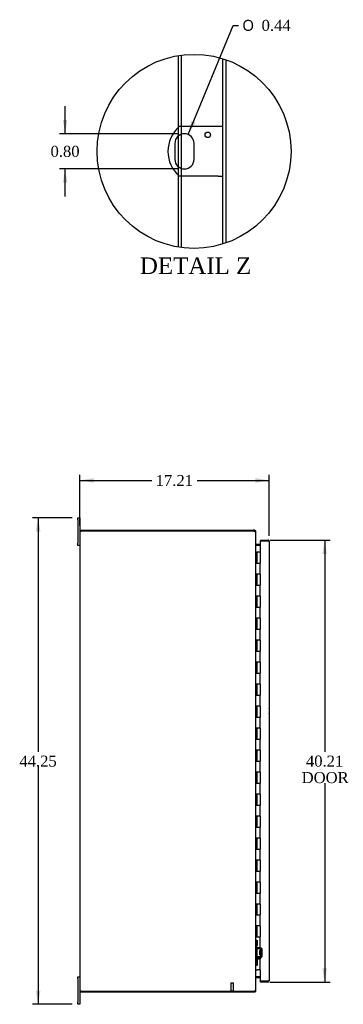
# Model space of a CAD drawing. Header units: inches. Extents: x 14 to 237, y 6 to 158.
# Tile 2 of 9: x 14 to 44, y 56 to 145. Entities that reach past the tile are written whole.
import ezdxf
from ezdxf.enums import TextEntityAlignment as Align

# ---------------------------------------------------------------- set-up
doc = ezdxf.new("R2010")
doc.units = ezdxf.units.IN
doc.header["$MEASUREMENT"] = 0
doc.layers.get('0').update_dxf_attribs({"linetype": 'CONTINUOUS'})
for name, color, linetype in [('COM40153-1', 7, 'CONTINUOUS'), ('COM42780', 7, 'CONTINUOUS'), ('COM48496', 7, 'CONTINUOUS'), ('COM70236-4', 7, 'CONTINUOUS'), ('COM71782-3', 7, 'CONTINUOUS'), ('DEFAULT', 7, 'CONTINUOUS'), ('FET07710', 7, 'CONTINUOUS'), ('HNG10620-38B', 7, 'CONTINUOUS'), ('HNG10620-38C', 7, 'CONTINUOUS'), ('STD21878', 7, 'CONTINUOUS')]:
    doc.layers.add(name, color=color, linetype=linetype)
doc.styles.add('SEACAD_SOLID_EDGE_ANSI1_SY', font='txt')
doc.styles.add('SEACAD_TIMES_NEW_ROMAN', font='times.ttf')

# ---------------------------------------------------------------- blocks, each defined once
blk = doc.blocks.new('GDIMGGROUP2')
at = {"layer": 'DEFAULT', "linetype": 'Continuous'}
for points in [[(21.211, 103.502), (19.961, 103.293), (21.211, 103.085)], [(35.921, 103.502), (35.921, 103.085), (37.171, 103.293)]]:
    blk.add_hatch(color=136, dxfattribs=at).paths.add_polyline_path(points)
at = {"layer": 'DEFAULT', "color": 136, "linetype": 'Continuous'}
for p, q in [((19.961, 99.188), (19.961, 103.793)), ((19.961, 103.293), (26.509, 103.293)), ((30.622, 103.293), (37.171, 103.293)), ((37.171, 98.255), (37.171, 103.793))]:
    blk.add_line(p, q, dxfattribs=at)
at = {"layer": 'DEFAULT', "color": 136, "linetype": 'Continuous', "style": 'SEACAD_TIMES_NEW_ROMAN'}
blk.add_text('17.21', height=1, dxfattribs=at).set_placement((26.859, 103.793), align=Align.TOP_LEFT)
blk = doc.blocks.new('GDIMGGROUP3')
at = {"layer": 'DEFAULT', "linetype": 'Continuous'}
for points in [[(15.956, 98.635), (16.372, 98.635), (16.164, 99.885)], [(15.956, 56.885), (16.164, 55.635), (16.372, 56.885)]]:
    blk.add_hatch(color=136, dxfattribs=at).paths.add_polyline_path(points)
at = {"layer": 'DEFAULT', "color": 136, "linetype": 'Continuous'}
for p, q in [((19.274, 99.885), (15.664, 99.885)), ((16.164, 99.885), (16.164, 78.61)), ((16.164, 77.26), (16.164, 55.635)), ((19.274, 55.635), (15.664, 55.635))]:
    blk.add_line(p, q, dxfattribs=at)
at = {"layer": 'DEFAULT', "color": 136, "linetype": 'Continuous', "style": 'SEACAD_TIMES_NEW_ROMAN'}
blk.add_text('44.25', height=1, dxfattribs=at).set_placement((14.458, 78.26), align=Align.TOP_LEFT)
blk = doc.blocks.new('GDIMGGROUP12')
at = {"layer": 'DEFAULT', "linetype": 'Continuous'}
for points in [[(42.445, 96.613), (42.237, 97.863), (42.029, 96.613)], [(42.445, 58.908), (42.029, 58.908), (42.237, 57.658)]]:
    blk.add_hatch(color=136, dxfattribs=at).paths.add_polyline_path(points)
at = {"layer": 'DEFAULT', "color": 136, "linetype": 'Continuous'}
for p, q in [((37.233, 97.863), (42.737, 97.863)), ((42.237, 97.863), (42.237, 78.61)), ((42.237, 75.76), (42.237, 57.658)), ((37.233, 57.658), (42.737, 57.658))]:
    blk.add_line(p, q, dxfattribs=at)
at = {"layer": 'DEFAULT', "color": 136, "linetype": 'Continuous', "style": 'SEACAD_TIMES_NEW_ROMAN'}
for s, p in [('40.21', (40.531, 78.26)), ('DOOR', (40.14, 76.76))]:
    blk.add_text(s, height=1, dxfattribs=at).set_placement(p, align=Align.TOP_LEFT)
blk = doc.blocks.new('GDIMGGROUP27')
at = {"layer": 'DEFAULT', "linetype": 'Continuous'}
for points in [[(18.41, 136.078), (18.619, 134.828), (18.827, 136.078)], [(18.41, 130.378), (18.827, 130.378), (18.619, 131.628)]]:
    blk.add_hatch(color=136, dxfattribs=at).paths.add_polyline_path(points)
at = {"layer": 'DEFAULT', "color": 136, "linetype": 'Continuous'}
for p, q in [((18.619, 134.828), (18.619, 137.328)), ((28.975, 134.828), (18.119, 134.828)), ((28.975, 131.628), (18.119, 131.628)), ((18.619, 129.128), (18.619, 131.628))]:
    blk.add_line(p, q, dxfattribs=at)
at = {"layer": 'DEFAULT', "color": 136, "linetype": 'Continuous', "style": 'SEACAD_TIMES_NEW_ROMAN'}
blk.add_text('0.80', height=1, dxfattribs=at).set_placement((17.292, 133.728), align=Align.TOP_LEFT)
blk = doc.blocks.new('GDIMGGROUP28')
at = {"layer": 'DEFAULT', "linetype": 'Continuous'}
blk.add_hatch(color=136, dxfattribs=at).paths.add_polyline_path([(30.093, 135.997), (29.809, 134.762), (30.478, 135.838)])
at = {"layer": 'DEFAULT', "color": 136, "linetype": 'Continuous'}
for p, q in [((29.809, 134.762), (33.906, 144.688)), ((33.906, 144.688), (34.406, 144.688))]:
    blk.add_line(p, q, dxfattribs=at)
for s, style, p in [('O', 'SEACAD_SOLID_EDGE_ANSI1_SY', (34.756, 145.188)), ('0.44', 'SEACAD_TIMES_NEW_ROMAN', (36.497, 145.188))]:
    blk.add_text(s, height=1, dxfattribs=dict(at, style=style)).set_placement(p, align=Align.TOP_LEFT)

msp = doc.modelspace()

# ---------------------------------------------------------------- linework, layer by layer
at = {"color": 7}
msp.add_circle((30.349, 133.228), 8.824, dxfattribs=at)
at = {"layer": 'COM40153-1', "color": 7}
for p, q in [((32.543, 135.478), (28.991, 135.478)), ((32.975, 135.478), (32.543, 135.478)), ((28.601, 133.954), (28.601, 132.502)), ((30.349, 132.502), (30.349, 133.954)), ((32.543, 130.978), (28.991, 130.978)), ((32.543, 130.978), (32.975, 130.978))]:
    msp.add_line(p, q, dxfattribs=at)
msp.add_circle((31.599, 134.73), 0.25, dxfattribs=at)
for centre, radius, start, end in [((30.975, 133.228), 3, 131.40962, 228.59038), ((29.475, 133.954), 0.874, 0, 180), ((29.475, 132.502), 0.874, 180, 0), ((36.461, 82.3), 0.75, 341.20309, 18.79691)]:
    msp.add_arc(centre, radius, start, end, dxfattribs=at)
at = {"layer": 'COM42780', "color": 7}
for p, q in [((35.961, 61.437), (36.003, 61.437)), ((36.003, 61), (35.961, 61)), ((36.053, 61.437), (36.003, 61.437)), ((36.053, 61), (36.003, 61)), ((36.053, 61.437), (36.12, 61.437)), ((36.053, 61), (36.053, 61.437)), ((36.053, 61), (36.12, 61)), ((36.056, 61.437), (36.056, 61)), ((36.056, 60.815), (36.056, 61)), ((36.12, 61), (36.12, 61.437)), ((36.39, 60.667), (36.101, 60.672)), ((36.392, 60.762), (36.103, 60.767)), ((36.343, 60.127), (36.343, 60.517)), ((36.438, 60.517), (36.343, 60.517)), ((36.533, 60.447), (36.343, 60.447)), ((36.533, 60.429), (36.343, 60.429)), ((36.343, 60.216), (36.533, 60.216)), ((36.533, 60.197), (36.343, 60.197)), ((36.343, 60.127), (36.438, 60.127)), ((36.446, 60.75), (36.392, 60.762)), ((36.438, 60.025), (36.438, 60.619)), ((36.533, 60.025), (36.533, 60.619)), ((35.961, 59.644), (36.003, 59.644)), ((36.003, 59.207), (35.961, 59.207)), ((36.003, 59.644), (36.053, 59.644)), ((36.053, 59.207), (36.003, 59.207)), ((36.053, 59.644), (36.12, 59.644)), ((36.053, 59.207), (36.053, 59.644)), ((36.053, 59.207), (36.12, 59.207)), ((36.055, 59.512), (36.056, 59.512)), ((36.055, 59.403), (36.055, 59.512)), ((36.055, 59.482), (36.056, 59.482)), ((36.055, 59.403), (36.056, 59.403)), ((36.055, 59.372), (36.055, 59.403)), ((36.055, 59.397), (36.056, 59.397)), ((36.055, 59.372), (36.056, 59.372)), ((36.055, 59.339), (36.055, 59.372)), ((36.055, 59.339), (36.056, 59.339)), ((36.056, 59.644), (36.056, 59.829)), ((36.056, 59.644), (36.056, 59.207)), ((36.101, 59.972), (36.39, 59.977)), ((36.103, 59.877), (36.392, 59.882)), ((36.12, 59.207), (36.12, 59.644)), ((36.392, 59.882), (36.446, 59.894))]:
    msp.add_line(p, q, dxfattribs=at)
for centre, radius, start, end in [((36.104, 60.815), 0.143, 180, 206.90823), ((36.104, 60.815), 0.143, 206.90823, 269), ((36.104, 60.815), 0.048, 180, 269), ((36.39, 60.619), 0.048, 0, 89), ((36.39, 60.025), 0.048, 271, 0), ((36.39, 60.619), 0.143, 0, 66.66652), ((36.39, 60.025), 0.143, 293.33348, 0), ((36.104, 59.829), 0.143, 153.09177, 180), ((36.104, 59.829), 0.143, 91, 153.09177), ((36.104, 59.829), 0.048, 91, 180)]:
    msp.add_arc(centre, radius, start, end, dxfattribs=at)
at = {"layer": 'COM48496', "color": 7}
for p, q in [((28.923, 135.417), (28.923, 141.937)), ((29.211, 135.478), (29.211, 141.979)), ((32.975, 124.804), (32.975, 141.653)), ((33.263, 124.899), (33.263, 141.558)), ((28.923, 134.632), (28.923, 135.417)), ((29.211, 134.787), (29.211, 135.478)), ((28.923, 131.825), (28.923, 134.632)), ((29.211, 131.669), (29.211, 134.787)), ((28.923, 131.04), (28.923, 131.825)), ((29.211, 130.978), (29.211, 131.669)), ((28.923, 124.52), (28.923, 131.04)), ((29.211, 124.477), (29.211, 130.978)), ((19.961, 98.688), (20.069, 98.688)), ((19.961, 98.688), (19.961, 56.832)), ((35.735, 98.688), (20.069, 98.688)), ((35.961, 56.937), (35.961, 98.583)), ((35.987, 97.36), (35.997, 97.36)), ((36.376, 97.36), (35.997, 97.36)), ((35.997, 58.16), (35.987, 58.16)), ((35.997, 58.16), (36.376, 58.16)), ((20.069, 56.832), (19.961, 56.832)), ((20.069, 56.832), (35.735, 56.832))]:
    msp.add_line(p, q, dxfattribs=at)
for centre, radius, start, end in [((35.735, 98.438), 0.25, 61.84537, 90), ((35.913, 98.579), 0.0479, 4.85781, 50.20268), ((36.103, 97.442), 0.142, 183.34421, 215.31064), ((36.103, 58.078), 0.142, 144.68935, 176.6558), ((35.735, 57.082), 0.25, 270, 298.15463), ((35.807, 57.076), 0.219, 281.9896, 308.4732), ((35.913, 56.941), 0.0479, 309.79734, 355.14219)]:
    msp.add_arc(centre, radius, start, end, dxfattribs=at)
msp.add_open_spline([(35.944, 98.616), (35.942, 98.617), (35.94, 98.619), (35.936, 98.622), (35.932, 98.625), (35.928, 98.628), (35.923, 98.631), (35.918, 98.634), (35.913, 98.636), (35.905, 98.64), (35.895, 98.644), (35.883, 98.649), (35.872, 98.653), (35.862, 98.656), (35.856, 98.657), (35.853, 98.658)], degree=3, knots=[0, 0, 0, 0, 0.058508, 0.117588, 0.177234, 0.23744, 0.298196, 0.359495, 0.421327, 0.483683, 0.609872, 0.738031, 0.824554, 0.911887, 1, 1, 1, 1], dxfattribs=at)
at = {"layer": 'COM70236-4', "color": 7}
for p, q in [((20.033, 98.688), (20.033, 98.76)), ((20.033, 98.76), (35.735, 98.76)), ((35.853, 98.76), (35.735, 98.76)), ((35.853, 98.688), (35.735, 98.688)), ((35.853, 98.688), (35.853, 98.76)), ((35.889, 98.652), (35.883, 98.671)), ((35.889, 98.652), (35.961, 98.652)), ((35.961, 98.583), (35.961, 98.652)), ((35.987, 97.458), (35.968, 97.396)), ((36.376, 97.457), (35.997, 97.457)), ((36.376, 97.385), (35.997, 97.385)), ((35.987, 58.062), (35.968, 58.124)), ((35.997, 58.135), (36.376, 58.135)), ((35.997, 58.063), (36.376, 58.063)), ((20.033, 56.832), (20.033, 56.76)), ((20.033, 56.76), (35.735, 56.76)), ((35.735, 56.832), (35.853, 56.832)), ((35.735, 56.76), (35.853, 56.76)), ((35.853, 56.832), (35.853, 56.76)), ((35.883, 56.849), (35.889, 56.868)), ((35.889, 56.868), (35.961, 56.868)), ((35.961, 56.868), (35.961, 56.937))]:
    msp.add_line(p, q, dxfattribs=at)
for centre, radius, start, end in [((35.853, 98.652), 0.108, 32.64308, 90.00001), ((35.853, 98.652), 0.036, 32.6431, 90), ((35.853, 98.652), 0.108, 0, 32.64312), ((35.997, 97.493), 0.036, 180, 253.77952), ((35.997, 97.493), 0.108, 253.77952, 270), ((35.997, 97.493), 0.036, 253.77952, 270), ((35.997, 58.027), 0.036, 106.22048, 180), ((35.997, 58.027), 0.108, 90, 106.22048), ((35.997, 58.027), 0.036, 90, 106.22048), ((35.853, 56.868), 0.036, 270, 327.3569), ((35.853, 56.868), 0.108, 270, 327.3569), ((35.853, 56.868), 0.108, 327.3569, 0)]:
    msp.add_arc(centre, radius, start, end, dxfattribs=at)
at = {"layer": 'COM71782-3', "color": 7}
for p, q in [((37.063, 97.79), (36.376, 97.79)), ((36.376, 97.79), (36.376, 96.76)), ((36.404, 97.863), (36.404, 97.791)), ((36.404, 97.863), (37.063, 97.863)), ((36.404, 97.791), (37.063, 97.791)), ((37.164, 97.791), (37.063, 97.791)), ((37.063, 97.79), (37.164, 97.79)), ((37.171, 97.755), (37.171, 57.766)), ((36.376, 58.76), (36.376, 57.73)), ((36.376, 57.73), (37.063, 57.73)), ((36.404, 57.658), (36.404, 57.73)), ((37.063, 57.73), (36.404, 57.73)), ((37.063, 57.658), (36.404, 57.658)), ((37.063, 57.73), (37.164, 57.73)), ((37.164, 57.73), (37.063, 57.73))]:
    msp.add_line(p, q, dxfattribs=at)
for centre, start, end in [((37.063, 97.755), 19.47122, 90), ((37.063, 97.755), 0, 19.47122), ((37.063, 57.766), 270, 340.52878), ((37.063, 57.766), 340.52878, 360)]:
    msp.add_arc(centre, 0.108, start, end, dxfattribs=at)
for centre, start_param, end_param in [((37.063, 97.755), 3.141593, 3.48143), ((37.063, 57.766), 2.801756, 3.141593)]:
    msp.add_ellipse(centre, major_axis=(-0.108, 0), ratio=0.997813, start_param=start_param, end_param=end_param, dxfattribs=at)
at = {"layer": 'FET07710', "color": 7}
for p, q in [((19.774, 99.698), (19.774, 99.885)), ((19.774, 99.885), (19.961, 99.885)), ((19.774, 99.698), (19.774, 97.573)), ((19.961, 99.885), (19.961, 99.698)), ((19.961, 99.698), (19.961, 98.688)), ((19.774, 97.385), (19.774, 97.573)), ((19.961, 97.385), (19.774, 97.385)), ((19.774, 57.948), (19.774, 58.135)), ((19.774, 58.135), (19.961, 58.135)), ((19.774, 57.948), (19.774, 55.823)), ((19.961, 56.832), (19.961, 55.823)), ((19.774, 55.635), (19.774, 55.823)), ((19.961, 55.635), (19.774, 55.635)), ((19.961, 55.823), (19.961, 55.635))]:
    msp.add_line(p, q, dxfattribs=at)
at = {"layer": 'HNG10620-38B', "color": 7}
for p, q in [((35.961, 96.76), (35.987, 96.76)), ((35.987, 96.76), (36.004, 96.76)), ((36.004, 96.76), (36.047, 96.76)), ((36.004, 96.76), (36.004, 95.76)), ((36.047, 96.76), (36.047, 95.76)), ((36.004, 95.76), (36.113, 95.76)), ((36.113, 95.76), (36.376, 95.76)), ((36.376, 94.76), (36.376, 95.76)), ((36.113, 94.76), (36.004, 94.76)), ((36.004, 94.76), (36.004, 93.76)), ((36.047, 94.76), (36.047, 93.76)), ((36.376, 94.76), (36.113, 94.76)), ((36.004, 93.76), (36.113, 93.76)), ((36.113, 93.76), (36.376, 93.76)), ((36.376, 92.76), (36.376, 93.76)), ((36.113, 92.76), (36.004, 92.76)), ((36.004, 92.76), (36.004, 91.76)), ((36.047, 92.76), (36.047, 91.76)), ((36.376, 92.76), (36.113, 92.76)), ((36.004, 91.76), (36.113, 91.76)), ((36.113, 91.76), (36.376, 91.76)), ((36.376, 90.76), (36.376, 91.76)), ((36.113, 90.76), (36.004, 90.76)), ((36.004, 90.76), (36.004, 89.76)), ((36.047, 90.76), (36.047, 89.76)), ((36.376, 90.76), (36.113, 90.76)), ((36.004, 89.76), (36.113, 89.76)), ((36.113, 89.76), (36.376, 89.76)), ((36.376, 88.76), (36.376, 89.76)), ((36.113, 88.76), (36.004, 88.76)), ((36.004, 88.76), (36.004, 87.76)), ((36.047, 88.76), (36.047, 87.76)), ((36.376, 88.76), (36.113, 88.76)), ((36.004, 87.76), (36.113, 87.76)), ((36.113, 87.76), (36.376, 87.76)), ((36.376, 86.76), (36.376, 87.76)), ((36.113, 86.76), (36.004, 86.76)), ((36.004, 86.76), (36.004, 85.76)), ((36.047, 86.76), (36.047, 85.76)), ((36.376, 86.76), (36.113, 86.76)), ((36.004, 85.76), (36.113, 85.76)), ((36.113, 85.76), (36.376, 85.76)), ((36.376, 84.76), (36.376, 85.76)), ((36.113, 84.76), (36.004, 84.76)), ((36.004, 84.76), (36.004, 83.76)), ((36.047, 84.76), (36.047, 83.76)), ((36.376, 84.76), (36.113, 84.76)), ((36.004, 83.76), (36.113, 83.76)), ((36.113, 83.76), (36.376, 83.76)), ((36.376, 82.76), (36.376, 83.76)), ((36.113, 82.76), (36.004, 82.76)), ((36.004, 82.76), (36.004, 81.76)), ((36.047, 82.76), (36.047, 81.76)), ((36.376, 82.76), (36.113, 82.76)), ((36.004, 81.76), (36.113, 81.76)), ((36.113, 81.76), (36.376, 81.76)), ((36.376, 80.76), (36.376, 81.76)), ((36.113, 80.76), (36.004, 80.76)), ((36.004, 80.76), (36.004, 79.76)), ((36.047, 80.76), (36.047, 79.76)), ((36.376, 80.76), (36.113, 80.76)), ((36.004, 79.76), (36.113, 79.76)), ((36.113, 79.76), (36.376, 79.76)), ((36.376, 78.76), (36.376, 79.76)), ((36.113, 78.76), (36.004, 78.76)), ((36.004, 78.76), (36.004, 77.76)), ((36.047, 78.76), (36.047, 77.76)), ((36.376, 78.76), (36.113, 78.76)), ((36.004, 77.76), (36.113, 77.76)), ((36.113, 77.76), (36.376, 77.76)), ((36.376, 76.76), (36.376, 77.76)), ((36.113, 76.76), (36.004, 76.76)), ((36.004, 76.76), (36.004, 75.76)), ((36.047, 76.76), (36.047, 75.76)), ((36.376, 76.76), (36.113, 76.76)), ((36.004, 75.76), (36.113, 75.76)), ((36.113, 75.76), (36.376, 75.76)), ((36.376, 74.76), (36.376, 75.76)), ((36.113, 74.76), (36.004, 74.76)), ((36.004, 74.76), (36.004, 73.76)), ((36.047, 74.76), (36.047, 73.76)), ((36.376, 74.76), (36.113, 74.76)), ((36.004, 73.76), (36.113, 73.76)), ((36.113, 73.76), (36.376, 73.76)), ((36.376, 72.76), (36.376, 73.76)), ((36.113, 72.76), (36.004, 72.76)), ((36.004, 72.76), (36.004, 71.76)), ((36.047, 72.76), (36.047, 71.76)), ((36.376, 72.76), (36.113, 72.76)), ((36.004, 71.76), (36.113, 71.76)), ((36.113, 71.76), (36.376, 71.76)), ((36.376, 70.76), (36.376, 71.76)), ((36.113, 70.76), (36.004, 70.76)), ((36.004, 70.76), (36.004, 69.76)), ((36.047, 70.76), (36.047, 69.76)), ((36.376, 70.76), (36.113, 70.76)), ((36.004, 69.76), (36.113, 69.76)), ((36.113, 69.76), (36.376, 69.76)), ((36.376, 68.76), (36.376, 69.76)), ((36.113, 68.76), (36.004, 68.76)), ((36.004, 68.76), (36.004, 67.76)), ((36.047, 68.76), (36.047, 67.76)), ((36.376, 68.76), (36.113, 68.76)), ((36.004, 67.76), (36.113, 67.76)), ((36.113, 67.76), (36.376, 67.76)), ((36.376, 66.76), (36.376, 67.76)), ((36.113, 66.76), (36.004, 66.76)), ((36.004, 66.76), (36.004, 65.76)), ((36.047, 66.76), (36.047, 65.76)), ((36.376, 66.76), (36.113, 66.76)), ((36.004, 65.76), (36.113, 65.76)), ((36.113, 65.76), (36.376, 65.76)), ((36.376, 64.76), (36.376, 65.76)), ((36.113, 64.76), (36.004, 64.76)), ((36.004, 64.76), (36.004, 63.76)), ((36.047, 64.76), (36.047, 63.76)), ((36.376, 64.76), (36.113, 64.76)), ((36.004, 63.76), (36.113, 63.76)), ((36.113, 63.76), (36.376, 63.76)), ((36.376, 62.76), (36.376, 63.76)), ((36.113, 62.76), (36.004, 62.76)), ((36.004, 62.76), (36.004, 61.76)), ((36.047, 62.76), (36.047, 61.76)), ((36.376, 62.76), (36.113, 62.76)), ((36.004, 61.76), (36.113, 61.76)), ((36.113, 61.76), (36.376, 61.76)), ((36.376, 60.76), (36.376, 61.76)), ((36.113, 60.76), (36.004, 60.76)), ((36.004, 60.76), (36.004, 59.76)), ((36.047, 60.76), (36.047, 59.76)), ((36.376, 60.76), (36.113, 60.76)), ((36.004, 59.76), (36.113, 59.76)), ((36.113, 59.76), (36.376, 59.76)), ((36.376, 58.76), (36.376, 59.76)), ((35.961, 58.76), (35.987, 58.76)), ((35.987, 58.76), (36.113, 58.76)), ((36.376, 58.76), (36.113, 58.76))]:
    msp.add_line(p, q, dxfattribs=at)
at = {"layer": 'HNG10620-38C', "color": 7}
for p, q in [((36.376, 96.76), (36.068, 96.76)), ((36.068, 96.76), (36.068, 95.76)), ((36.376, 96.76), (36.376, 95.76)), ((36.113, 95.76), (36.376, 95.76)), ((36.376, 94.76), (36.376, 95.76)), ((36.068, 94.76), (36.068, 93.76)), ((36.376, 94.76), (36.113, 94.76)), ((36.376, 94.76), (36.376, 93.76)), ((36.113, 93.76), (36.376, 93.76)), ((36.376, 92.76), (36.376, 93.76)), ((36.068, 92.76), (36.068, 91.76)), ((36.376, 92.76), (36.113, 92.76)), ((36.376, 92.76), (36.376, 91.76)), ((36.113, 91.76), (36.376, 91.76)), ((36.376, 90.76), (36.376, 91.76)), ((36.068, 90.76), (36.068, 89.76)), ((36.376, 90.76), (36.113, 90.76)), ((36.376, 90.76), (36.376, 89.76)), ((36.113, 89.76), (36.376, 89.76)), ((36.376, 88.76), (36.376, 89.76)), ((36.068, 88.76), (36.068, 87.76)), ((36.376, 88.76), (36.113, 88.76)), ((36.376, 88.76), (36.376, 87.76)), ((36.113, 87.76), (36.376, 87.76)), ((36.376, 86.76), (36.376, 87.76)), ((36.068, 86.76), (36.068, 85.76)), ((36.376, 86.76), (36.113, 86.76)), ((36.376, 86.76), (36.376, 85.76)), ((36.113, 85.76), (36.376, 85.76)), ((36.376, 84.76), (36.376, 85.76)), ((36.068, 84.76), (36.068, 83.76)), ((36.376, 84.76), (36.113, 84.76)), ((36.376, 84.76), (36.376, 83.76)), ((36.113, 83.76), (36.376, 83.76)), ((36.376, 82.76), (36.376, 83.76)), ((36.068, 82.76), (36.068, 81.76)), ((36.376, 82.76), (36.113, 82.76)), ((36.376, 82.76), (36.376, 81.76)), ((36.113, 81.76), (36.376, 81.76)), ((36.376, 80.76), (36.376, 81.76)), ((36.068, 80.76), (36.068, 79.76)), ((36.376, 80.76), (36.113, 80.76)), ((36.376, 80.76), (36.376, 79.76)), ((36.113, 79.76), (36.376, 79.76)), ((36.376, 78.76), (36.376, 79.76)), ((36.068, 78.76), (36.068, 77.76)), ((36.376, 78.76), (36.113, 78.76)), ((36.376, 78.76), (36.376, 77.76)), ((36.113, 77.76), (36.376, 77.76)), ((36.376, 76.76), (36.376, 77.76)), ((36.068, 76.76), (36.068, 75.76)), ((36.376, 76.76), (36.113, 76.76)), ((36.376, 76.76), (36.376, 75.76)), ((36.113, 75.76), (36.376, 75.76)), ((36.376, 74.76), (36.376, 75.76)), ((36.068, 74.76), (36.068, 73.76)), ((36.376, 74.76), (36.113, 74.76)), ((36.376, 74.76), (36.376, 73.76)), ((36.113, 73.76), (36.376, 73.76)), ((36.376, 72.76), (36.376, 73.76)), ((36.068, 72.76), (36.068, 71.76)), ((36.376, 72.76), (36.113, 72.76)), ((36.376, 72.76), (36.376, 71.76)), ((36.113, 71.76), (36.376, 71.76)), ((36.376, 70.76), (36.376, 71.76)), ((36.068, 70.76), (36.068, 69.76)), ((36.376, 70.76), (36.113, 70.76)), ((36.376, 70.76), (36.376, 69.76)), ((36.113, 69.76), (36.376, 69.76)), ((36.376, 68.76), (36.376, 69.76)), ((36.068, 68.76), (36.068, 67.76)), ((36.376, 68.76), (36.113, 68.76)), ((36.376, 68.76), (36.376, 67.76)), ((36.113, 67.76), (36.376, 67.76)), ((36.376, 66.76), (36.376, 67.76)), ((36.068, 66.76), (36.068, 65.76)), ((36.376, 66.76), (36.113, 66.76)), ((36.376, 66.76), (36.376, 65.76)), ((36.113, 65.76), (36.376, 65.76)), ((36.376, 64.76), (36.376, 65.76)), ((36.068, 64.76), (36.068, 63.76)), ((36.376, 64.76), (36.113, 64.76)), ((36.376, 64.76), (36.376, 63.76)), ((36.113, 63.76), (36.376, 63.76)), ((36.376, 62.76), (36.376, 63.76)), ((36.068, 62.76), (36.068, 61.76)), ((36.376, 62.76), (36.113, 62.76)), ((36.376, 62.76), (36.376, 61.76)), ((36.113, 61.76), (36.376, 61.76)), ((36.376, 60.76), (36.376, 61.76)), ((36.068, 60.76), (36.068, 59.76)), ((36.376, 60.76), (36.113, 60.76)), ((36.376, 60.76), (36.376, 59.76)), ((36.113, 59.76), (36.376, 59.76)), ((36.376, 58.76), (36.376, 59.76))]:
    msp.add_line(p, q, dxfattribs=at)
at = {"layer": 'STD21878', "color": 7}
for p, q in [((33.704, 57.582), (33.954, 57.582)), ((33.704, 57.582), (33.704, 56.863)), ((33.954, 56.863), (33.954, 57.582)), ((33.688, 56.863), (33.969, 56.863)), ((33.688, 56.863), (33.688, 56.832)), ((33.688, 56.832), (33.969, 56.832)), ((33.969, 56.832), (33.969, 56.863))]:
    msp.add_line(p, q, dxfattribs=at)

# ---------------------------------------------------------------- block references
at = {"layer": 'DEFAULT', "color": 7}
for name in ['GDIMGGROUP28', 'GDIMGGROUP27', 'GDIMGGROUP2', 'GDIMGGROUP3', 'GDIMGGROUP12']:
    msp.add_blockref(name, (0, 0), dxfattribs=at)

# ---------------------------------------------------------------- texts
at = {"layer": 'DEFAULT', "color": 7, "style": 'SEACAD_TIMES_NEW_ROMAN'}
msp.add_text('DETAIL Z', height=1.5, dxfattribs=at).set_placement((25.426, 123.574), align=Align.TOP_LEFT)

doc.saveas('drawing.dxf')
